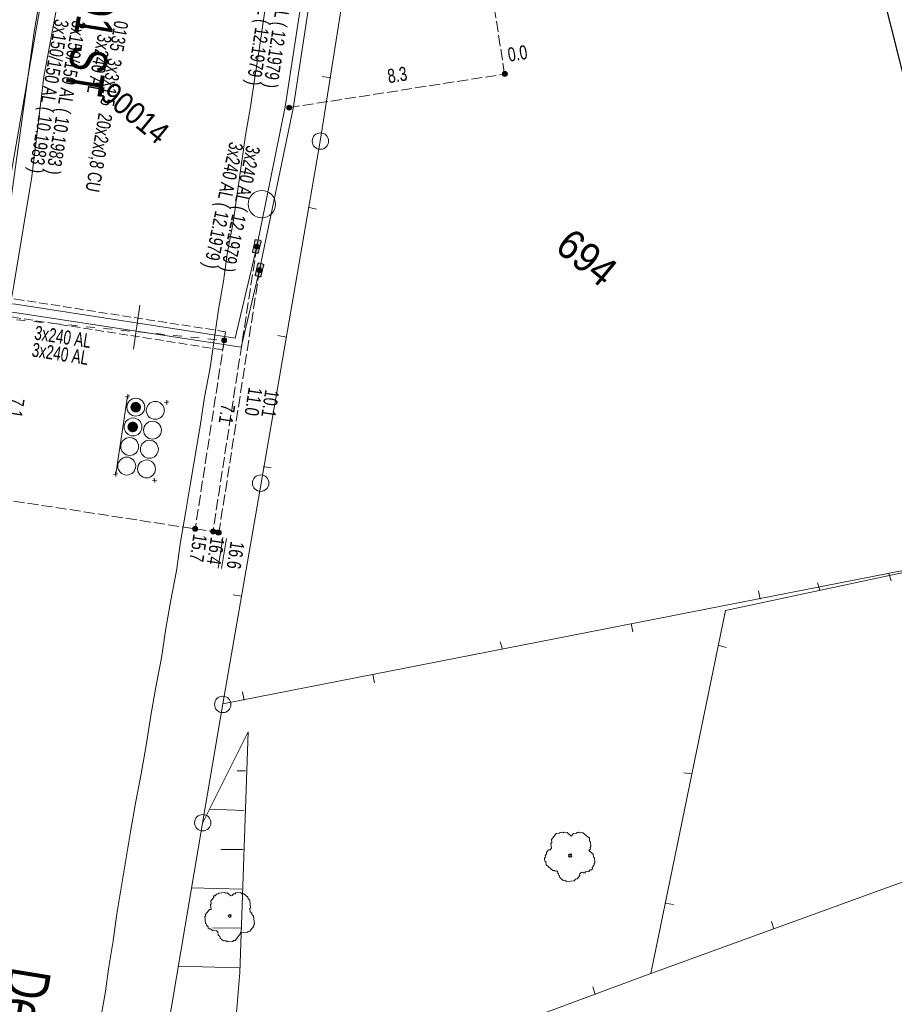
# Model space of a CAD drawing. Header units: metres. Extents: x -740 to 758, y -633 to 854.
# Tile 57 of 256: x -545 to -512, y -45 to -8. Entities that reach past the tile are written whole.
import ezdxf

# ---------------------------------------------------------------- set-up
doc = ezdxf.new("R2010")
doc.units = ezdxf.units.M
doc.header["$MEASUREMENT"] = 0
for name, pattern in [('333_125', [0.4576, 0.3328, -0.1248]), ('333_333', [0.6656, 0.3328, -0.3328]), ('416_125', [0.5408, 0.416, -0.1248])]:
    doc.linetypes.add(name, pattern=pattern)
for name, color, linetype in [('Gas.LOVION', 7, 'Continuous'), ('Grundkarte.LOVION', 7, 'Continuous'), ('Grundkarte_Text.LOVION', 7, 'Continuous'), ('Strom.LOVION', 7, 'Continuous'), ('StromBemass.LOVION', 7, 'Continuous'), ('Wasser.LOVION', 7, 'Continuous')]:
    doc.layers.add(name, color=color, linetype=linetype)
doc.styles.add('ERSTELLTER_STIL_1', font='arial.ttf')

msp = doc.modelspace()

# ---------------------------------------------------------------- hatches: boundary and pattern name
at = {"layer": 'Strom.LOVION', "linetype": 'Continuous', "lineweight": 13}
for points in [[(-535.857, -16.318), (-535.94, -16.681), (-535.953, -16.697), (-535.95, -16.727), (-535.918, -16.753), (-535.889, -16.75), (-535.782, -16.784), (-535.753, -16.781), (-535.739, -16.765), (-535.71, -16.762), (-535.713, -16.733), (-535.63, -16.37), (-535.617, -16.354), (-535.62, -16.325), (-535.668, -16.285), (-535.788, -16.267), (-535.847, -16.273), (-535.86, -16.289)], [(-535.611, -17.624), (-535.528, -17.262), (-535.515, -17.246), (-535.518, -17.216), (-535.566, -17.177), (-535.686, -17.159), (-535.702, -17.146), (-535.729, -17.178), (-535.758, -17.181), (-535.755, -17.21), (-535.838, -17.573), (-535.851, -17.589), (-535.848, -17.618), (-535.816, -17.644), (-535.787, -17.642), (-535.68, -17.675), (-535.664, -17.689), (-535.638, -17.657), (-535.608, -17.654)]]:
    msp.add_hatch(color=7, dxfattribs=at).paths.add_polyline_path(points)
at = {"layer": 'Strom.LOVION', "linetype": 'Continuous', "lineweight": 18}
for points in [[(-540.235, -22.764), (-540.22, -22.743), (-540.208, -22.721), (-540.199, -22.698), (-540.193, -22.673), (-540.189, -22.648), (-540.19, -22.623), (-540.193, -22.598), (-540.199, -22.574), (-540.208, -22.55), (-540.221, -22.528), (-540.236, -22.508), (-540.253, -22.49), (-540.272, -22.474), (-540.294, -22.46), (-540.316, -22.449), (-540.34, -22.442), (-540.365, -22.437), (-540.39, -22.436), (-540.416, -22.437), (-540.44, -22.442), (-540.464, -22.45), (-540.487, -22.461), (-540.508, -22.474), (-540.528, -22.49), (-540.545, -22.509), (-540.559, -22.529), (-540.572, -22.551), (-540.581, -22.575), (-540.587, -22.599), (-540.59, -22.624), (-540.59, -22.65), (-540.587, -22.675), (-540.58, -22.699), (-540.571, -22.722), (-540.559, -22.744), (-540.544, -22.765), (-540.527, -22.783), (-540.507, -22.799), (-540.486, -22.812), (-540.463, -22.823), (-540.439, -22.831), (-540.414, -22.835), (-540.389, -22.837), (-540.364, -22.835), (-540.339, -22.83), (-540.315, -22.823), (-540.292, -22.812), (-540.271, -22.798), (-540.252, -22.782)], [(-540.336, -22.681), (-540.331, -22.674), (-540.327, -22.666), (-540.323, -22.658), (-540.321, -22.649), (-540.32, -22.64), (-540.32, -22.632), (-540.321, -22.623), (-540.324, -22.614), (-540.327, -22.606), (-540.331, -22.598), (-540.336, -22.591), (-540.342, -22.585), (-540.349, -22.579), (-540.357, -22.575), (-540.365, -22.571), (-540.373, -22.568), (-540.382, -22.566), (-540.39, -22.566), (-540.399, -22.567), (-540.408, -22.568), (-540.416, -22.571), (-540.424, -22.575), (-540.432, -22.579), (-540.438, -22.585), (-540.444, -22.592), (-540.45, -22.599), (-540.454, -22.606), (-540.457, -22.615), (-540.459, -22.623), (-540.46, -22.632), (-540.46, -22.641), (-540.459, -22.65), (-540.457, -22.658), (-540.454, -22.666), (-540.449, -22.674), (-540.444, -22.681), (-540.438, -22.687), (-540.431, -22.693), (-540.424, -22.698), (-540.416, -22.701), (-540.408, -22.704), (-540.399, -22.706), (-540.39, -22.706), (-540.381, -22.706), (-540.373, -22.704), (-540.364, -22.701), (-540.356, -22.698), (-540.349, -22.693), (-540.342, -22.687)], [(-540.35, -23.515), (-540.336, -23.494), (-540.324, -23.472), (-540.315, -23.449), (-540.308, -23.425), (-540.305, -23.4), (-540.305, -23.375), (-540.309, -23.35), (-540.315, -23.325), (-540.324, -23.302), (-540.336, -23.28), (-540.351, -23.26), (-540.369, -23.242), (-540.388, -23.226), (-540.409, -23.212), (-540.432, -23.202), (-540.456, -23.194), (-540.48, -23.189), (-540.505, -23.188), (-540.53, -23.19), (-540.555, -23.194), (-540.579, -23.202), (-540.602, -23.213), (-540.623, -23.226), (-540.642, -23.243), (-540.659, -23.261), (-540.674, -23.281), (-540.686, -23.303), (-540.695, -23.327), (-540.701, -23.351), (-540.704, -23.376), (-540.704, -23.401), (-540.701, -23.426), (-540.695, -23.45), (-540.685, -23.473), (-540.673, -23.495), (-540.658, -23.516), (-540.641, -23.534), (-540.622, -23.55), (-540.6, -23.563), (-540.578, -23.574), (-540.554, -23.581), (-540.529, -23.586), (-540.504, -23.587), (-540.479, -23.586), (-540.454, -23.581), (-540.431, -23.573), (-540.408, -23.562), (-540.387, -23.549), (-540.368, -23.533)], [(-540.447, -23.432), (-540.441, -23.425), (-540.437, -23.417), (-540.434, -23.409), (-540.432, -23.4), (-540.431, -23.391), (-540.431, -23.382), (-540.432, -23.373), (-540.434, -23.365), (-540.437, -23.357), (-540.442, -23.349), (-540.447, -23.342), (-540.453, -23.335), (-540.46, -23.329), (-540.467, -23.325), (-540.475, -23.321), (-540.484, -23.318), (-540.493, -23.317), (-540.502, -23.316), (-540.51, -23.317), (-540.519, -23.318), (-540.528, -23.321), (-540.536, -23.325), (-540.543, -23.33), (-540.55, -23.335), (-540.556, -23.342), (-540.561, -23.349), (-540.565, -23.357), (-540.569, -23.365), (-540.571, -23.374), (-540.572, -23.383), (-540.572, -23.392), (-540.571, -23.4), (-540.569, -23.409), (-540.565, -23.417), (-540.561, -23.425), (-540.556, -23.432), (-540.55, -23.439), (-540.543, -23.444), (-540.535, -23.449), (-540.527, -23.453), (-540.519, -23.455), (-540.51, -23.457), (-540.501, -23.458), (-540.492, -23.457), (-540.483, -23.455), (-540.475, -23.453), (-540.467, -23.449), (-540.459, -23.444), (-540.453, -23.438)]]:
    msp.add_hatch(color=1, dxfattribs=at).paths.add_polyline_path(points)
at = {"layer": 'StromBemass.LOVION', "linetype": 'Continuous', "lineweight": 13}
for points in [[(-526.27, -10.018), (-526.264, -10.009), (-526.258, -9.998), (-526.254, -9.987), (-526.251, -9.976), (-526.249, -9.964), (-526.249, -9.952), (-526.251, -9.941), (-526.254, -9.929), (-526.258, -9.918), (-526.264, -9.908), (-526.271, -9.898), (-526.279, -9.89), (-526.288, -9.882), (-526.298, -9.876), (-526.309, -9.871), (-526.32, -9.867), (-526.332, -9.865), (-526.344, -9.864), (-526.355, -9.865), (-526.367, -9.867), (-526.378, -9.871), (-526.389, -9.876), (-526.399, -9.883), (-526.408, -9.89), (-526.416, -9.899), (-526.423, -9.908), (-526.429, -9.919), (-526.433, -9.93), (-526.436, -9.941), (-526.437, -9.953), (-526.437, -9.965), (-526.436, -9.976), (-526.433, -9.988), (-526.428, -9.999), (-526.423, -10.009), (-526.416, -10.019), (-526.407, -10.027), (-526.398, -10.035), (-526.388, -10.041), (-526.378, -10.046), (-526.366, -10.05), (-526.355, -10.052), (-526.343, -10.053), (-526.331, -10.052), (-526.32, -10.05), (-526.308, -10.046), (-526.298, -10.041), (-526.288, -10.035), (-526.279, -10.027)], [(-526.271, -10.02), (-526.264, -10.011), (-526.259, -10), (-526.254, -9.989), (-526.251, -9.978), (-526.25, -9.966), (-526.25, -9.955), (-526.252, -9.943), (-526.255, -9.931), (-526.259, -9.921), (-526.265, -9.91), (-526.272, -9.901), (-526.28, -9.892), (-526.289, -9.885), (-526.299, -9.878), (-526.309, -9.873), (-526.321, -9.87), (-526.332, -9.868), (-526.344, -9.867), (-526.356, -9.868), (-526.367, -9.87), (-526.379, -9.874), (-526.389, -9.879), (-526.399, -9.885), (-526.408, -9.893), (-526.416, -9.901), (-526.423, -9.911), (-526.429, -9.921), (-526.433, -9.932), (-526.436, -9.943), (-526.437, -9.955), (-526.437, -9.967), (-526.436, -9.979), (-526.433, -9.99), (-526.429, -10.001), (-526.423, -10.011), (-526.416, -10.021), (-526.408, -10.029), (-526.399, -10.037), (-526.389, -10.043), (-526.378, -10.048), (-526.367, -10.052), (-526.355, -10.054), (-526.343, -10.055), (-526.332, -10.054), (-526.32, -10.052), (-526.309, -10.048), (-526.298, -10.043), (-526.288, -10.037), (-526.279, -10.029)], [(-534.475, -11.304), (-534.468, -11.294), (-534.463, -11.283), (-534.458, -11.272), (-534.455, -11.261), (-534.454, -11.249), (-534.454, -11.237), (-534.455, -11.225), (-534.458, -11.213), (-534.463, -11.202), (-534.469, -11.192), (-534.476, -11.182), (-534.484, -11.174), (-534.493, -11.166), (-534.503, -11.16), (-534.514, -11.155), (-534.525, -11.151), (-534.537, -11.149), (-534.549, -11.148), (-534.561, -11.149), (-534.573, -11.151), (-534.584, -11.155), (-534.595, -11.16), (-534.605, -11.166), (-534.614, -11.174), (-534.622, -11.183), (-534.629, -11.192), (-534.635, -11.203), (-534.639, -11.214), (-534.642, -11.226), (-534.644, -11.237), (-534.644, -11.249), (-534.642, -11.261), (-534.639, -11.273), (-534.635, -11.284), (-534.629, -11.294), (-534.622, -11.304), (-534.614, -11.313), (-534.604, -11.32), (-534.594, -11.327), (-534.583, -11.332), (-534.572, -11.335), (-534.56, -11.338), (-534.548, -11.338), (-534.536, -11.337), (-534.525, -11.335), (-534.513, -11.331), (-534.503, -11.326), (-534.493, -11.32), (-534.483, -11.312)], [(-535.712, -16.59), (-535.705, -16.581), (-535.7, -16.57), (-535.696, -16.56), (-535.693, -16.549), (-535.691, -16.537), (-535.692, -16.526), (-535.693, -16.514), (-535.696, -16.503), (-535.7, -16.492), (-535.706, -16.482), (-535.713, -16.473), (-535.721, -16.464), (-535.729, -16.457), (-535.739, -16.451), (-535.75, -16.446), (-535.761, -16.443), (-535.772, -16.44), (-535.784, -16.44), (-535.795, -16.44), (-535.806, -16.443), (-535.817, -16.446), (-535.828, -16.451), (-535.837, -16.457), (-535.846, -16.465), (-535.854, -16.473), (-535.861, -16.483), (-535.867, -16.493), (-535.871, -16.504), (-535.874, -16.515), (-535.875, -16.526), (-535.875, -16.538), (-535.873, -16.549), (-535.871, -16.56), (-535.866, -16.571), (-535.861, -16.581), (-535.854, -16.59), (-535.846, -16.599), (-535.837, -16.606), (-535.827, -16.612), (-535.817, -16.617), (-535.806, -16.621), (-535.794, -16.623), (-535.783, -16.624), (-535.771, -16.623), (-535.76, -16.621), (-535.749, -16.617), (-535.739, -16.612), (-535.729, -16.606), (-535.72, -16.598)], [(-535.612, -17.481), (-535.605, -17.471), (-535.6, -17.461), (-535.595, -17.45), (-535.593, -17.439), (-535.591, -17.428), (-535.591, -17.416), (-535.593, -17.404), (-535.596, -17.393), (-535.6, -17.382), (-535.606, -17.372), (-535.612, -17.363), (-535.62, -17.355), (-535.629, -17.347), (-535.639, -17.341), (-535.65, -17.336), (-535.661, -17.333), (-535.672, -17.33), (-535.684, -17.33), (-535.695, -17.331), (-535.706, -17.333), (-535.717, -17.336), (-535.728, -17.341), (-535.738, -17.348), (-535.747, -17.355), (-535.755, -17.363), (-535.761, -17.373), (-535.767, -17.383), (-535.771, -17.394), (-535.774, -17.405), (-535.775, -17.417), (-535.775, -17.428), (-535.774, -17.44), (-535.771, -17.451), (-535.767, -17.462), (-535.761, -17.472), (-535.754, -17.481), (-535.746, -17.489), (-535.737, -17.497), (-535.727, -17.503), (-535.717, -17.508), (-535.706, -17.511), (-535.695, -17.514), (-535.683, -17.514), (-535.671, -17.513), (-535.66, -17.511), (-535.649, -17.508), (-535.639, -17.503), (-535.629, -17.496), (-535.62, -17.489)], [(-536.952, -20.15), (-536.945, -20.141), (-536.939, -20.13), (-536.935, -20.119), (-536.932, -20.108), (-536.931, -20.096), (-536.931, -20.084), (-536.932, -20.073), (-536.935, -20.061), (-536.94, -20.05), (-536.945, -20.04), (-536.952, -20.03), (-536.961, -20.022), (-536.97, -20.014), (-536.98, -20.008), (-536.99, -20.003), (-537.002, -19.999), (-537.013, -19.997), (-537.025, -19.996), (-537.037, -19.997), (-537.048, -19.999), (-537.06, -20.003), (-537.07, -20.008), (-537.08, -20.015), (-537.089, -20.022), (-537.097, -20.031), (-537.104, -20.04), (-537.11, -20.051), (-537.114, -20.062), (-537.117, -20.073), (-537.119, -20.085), (-537.119, -20.097), (-537.117, -20.108), (-537.114, -20.12), (-537.11, -20.131), (-537.104, -20.141), (-537.097, -20.151), (-537.089, -20.159), (-537.08, -20.167), (-537.07, -20.173), (-537.059, -20.178), (-537.048, -20.182), (-537.036, -20.184), (-537.024, -20.185), (-537.013, -20.184), (-537.001, -20.182), (-536.99, -20.178), (-536.979, -20.173), (-536.969, -20.166), (-536.96, -20.159)], [(-538.056, -27.323), (-538.049, -27.313), (-538.043, -27.303), (-538.039, -27.292), (-538.036, -27.28), (-538.035, -27.268), (-538.035, -27.257), (-538.036, -27.245), (-538.039, -27.234), (-538.044, -27.223), (-538.049, -27.212), (-538.056, -27.203), (-538.064, -27.194), (-538.073, -27.187), (-538.083, -27.18), (-538.094, -27.175), (-538.105, -27.172), (-538.117, -27.17), (-538.129, -27.169), (-538.14, -27.17), (-538.152, -27.172), (-538.163, -27.176), (-538.174, -27.181), (-538.184, -27.187), (-538.193, -27.195), (-538.201, -27.203), (-538.208, -27.213), (-538.213, -27.223), (-538.218, -27.234), (-538.221, -27.246), (-538.222, -27.257), (-538.222, -27.269), (-538.221, -27.281), (-538.218, -27.292), (-538.213, -27.303), (-538.208, -27.313), (-538.201, -27.323), (-538.192, -27.332), (-538.183, -27.339), (-538.173, -27.345), (-538.163, -27.35), (-538.151, -27.354), (-538.14, -27.356), (-538.128, -27.357), (-538.116, -27.356), (-538.105, -27.354), (-538.094, -27.35), (-538.083, -27.345), (-538.073, -27.339), (-538.064, -27.331)], [(-537.372, -27.425), (-537.365, -27.415), (-537.36, -27.405), (-537.356, -27.394), (-537.353, -27.382), (-537.351, -27.371), (-537.351, -27.359), (-537.353, -27.347), (-537.356, -27.336), (-537.36, -27.325), (-537.366, -27.314), (-537.373, -27.305), (-537.381, -27.296), (-537.39, -27.289), (-537.4, -27.282), (-537.411, -27.277), (-537.422, -27.274), (-537.434, -27.272), (-537.446, -27.271), (-537.457, -27.272), (-537.469, -27.274), (-537.48, -27.278), (-537.491, -27.283), (-537.501, -27.289), (-537.51, -27.297), (-537.518, -27.305), (-537.525, -27.315), (-537.531, -27.325), (-537.535, -27.336), (-537.538, -27.348), (-537.539, -27.359), (-537.539, -27.371), (-537.538, -27.383), (-537.535, -27.394), (-537.53, -27.405), (-537.525, -27.416), (-537.518, -27.425), (-537.51, -27.434), (-537.5, -27.441), (-537.49, -27.448), (-537.48, -27.453), (-537.468, -27.456), (-537.457, -27.459), (-537.445, -27.459), (-537.433, -27.458), (-537.421, -27.456), (-537.41, -27.453), (-537.4, -27.447), (-537.39, -27.441), (-537.38, -27.434)], [(-537.186, -27.461), (-537.179, -27.452), (-537.174, -27.442), (-537.169, -27.431), (-537.167, -27.42), (-537.165, -27.408), (-537.165, -27.397), (-537.167, -27.385), (-537.17, -27.374), (-537.174, -27.364), (-537.179, -27.353), (-537.186, -27.344), (-537.194, -27.336), (-537.203, -27.328), (-537.213, -27.322), (-537.223, -27.317), (-537.234, -27.314), (-537.246, -27.312), (-537.257, -27.311), (-537.269, -27.312), (-537.28, -27.314), (-537.291, -27.318), (-537.301, -27.323), (-537.311, -27.329), (-537.32, -27.336), (-537.328, -27.345), (-537.334, -27.354), (-537.34, -27.364), (-537.344, -27.375), (-537.347, -27.386), (-537.348, -27.397), (-537.348, -27.409), (-537.347, -27.42), (-537.344, -27.432), (-537.34, -27.442), (-537.334, -27.452), (-537.327, -27.462), (-537.319, -27.47), (-537.311, -27.477), (-537.301, -27.484), (-537.29, -27.488), (-537.279, -27.492), (-537.268, -27.494), (-537.256, -27.495), (-537.245, -27.494), (-537.234, -27.492), (-537.223, -27.488), (-537.212, -27.483), (-537.203, -27.477), (-537.194, -27.47)], [(-537.156, -27.468), (-537.149, -27.459), (-537.143, -27.449), (-537.139, -27.438), (-537.136, -27.426), (-537.135, -27.415), (-537.135, -27.403), (-537.136, -27.391), (-537.139, -27.38), (-537.144, -27.369), (-537.149, -27.358), (-537.156, -27.349), (-537.164, -27.34), (-537.173, -27.333), (-537.183, -27.327), (-537.194, -27.322), (-537.205, -27.318), (-537.217, -27.316), (-537.229, -27.315), (-537.24, -27.316), (-537.252, -27.318), (-537.263, -27.322), (-537.274, -27.327), (-537.284, -27.333), (-537.293, -27.341), (-537.301, -27.349), (-537.307, -27.359), (-537.313, -27.369), (-537.317, -27.38), (-537.32, -27.392), (-537.322, -27.403), (-537.322, -27.415), (-537.32, -27.427), (-537.317, -27.438), (-537.313, -27.449), (-537.307, -27.459), (-537.3, -27.469), (-537.292, -27.477), (-537.283, -27.485), (-537.273, -27.491), (-537.262, -27.496), (-537.251, -27.5), (-537.24, -27.502), (-537.228, -27.503), (-537.216, -27.502), (-537.205, -27.5), (-537.193, -27.496), (-537.183, -27.491), (-537.173, -27.485), (-537.164, -27.477)]]:
    msp.add_hatch(color=7, dxfattribs=at).paths.add_polyline_path(points)

# ---------------------------------------------------------------- linework, layer by layer
at = {"layer": 'Gas.LOVION', "color": 1, "linetype": 'Continuous', "lineweight": 18}
msp.add_lwpolyline([(-553.308, -94.781), (-554.068, -88.826), (-554.248, -76.859), (-553.644, -68.066), (-553.432, -64.794), (-551.678, -53.258), (-549.789, -41.296), (-547.931, -29.469), (-547.532, -27.346), (-545.724, -19.086), (-545.756, -18.764), (-545.642, -18.265), (-544.26, -8.362), (-543.807, -5.746), (-543.71, -5.072), (-542.264, 3.567), (-541.324, 14.964), (-541.343, 15.302), (-541.368, 25.23), (-542.247, 36.642), (-543.885, 46.9), (-545.31, 55.879), (-547.175, 67.696), (-547.244, 68.103)], dxfattribs=at)
at = {"layer": 'Grundkarte.LOVION', "color": 8, "linetype": 'Continuous', "lineweight": 18}
for points in [[(-532.589, 43.216), (-531.329, 33.35), (-530.721, 25.311), (-530.592, 17.343), (-531.009, 9.825), (-532.069, 0.411), (-532.14, -0.069), (-531.421, -0.176), (-533.377, -12.514), (-535.621, -25.532), (-537.077, -33.92), (-537.845, -38.458), (-539.832, -50.179), (-541.269, -60.575), (-542.056, -68.544), (-542.511, -75.977), (-542.456, -82.592), (-541.99, -89.167), (-541.036, -95.606), (-539.528, -101.961), (-537.416, -107.843)], [(-532.589, 43.216), (-531.329, 33.35), (-530.721, 25.311), (-530.592, 17.343), (-531.009, 9.825), (-532.069, 0.411), (-532.14, -0.069), (-531.421, -0.176), (-533.377, -12.514), (-535.621, -25.532), (-537.077, -33.92), (-537.845, -38.458), (-539.832, -50.179), (-541.269, -60.575), (-542.056, -68.544), (-542.511, -75.977), (-542.456, -82.592), (-541.99, -89.167), (-541.036, -95.606), (-539.528, -101.961)], [(-479.165, -22.554), (-472.897, 1.911), (-474.861, 4.763), (-475.794, 8.869), (-473.441, 9.897), (-474.589, 14.986), (-497.087, 9.299), (-514.91, 4.778), (-531.176, 0.646), (-531.421, -0.176), (-533.377, -12.514), (-535.621, -25.532), (-537.077, -33.92), (-506.655, -27.961)], [(-514.91, 4.778), (-514.095, 1.577), (-506.655, -27.961)], [(-541.725, -45.931), (-541.556, -44.939), (-541.419, -43.921), (-541.25, -42.929), (-541.113, -41.91), (-540.775, -39.927), (-540.591, -38.786), (-540.402, -37.703), (-540.185, -36.588), (-539.996, -35.506), (-539.812, -34.365), (-539.622, -33.282), (-539.406, -32.167), (-539.248, -31.058), (-539.059, -29.976), (-538.842, -28.861), (-538.685, -27.752), (-538.495, -26.67), (-538.311, -25.529), (-537.932, -23.363), (-537.774, -22.254), (-537.558, -21.14), (-537.243, -18.922), (-537.053, -17.839), (-536.896, -16.73), (-536.679, -15.616), (-536.207, -12.289), (-536.017, -11.206), (-535.859, -10.097), (-535.675, -8.956), (-535.203, -5.629)], [(-533.292, -10.053), (-532.962, -10.109)], [(-533.508, -15.099), (-533.78, -15.037)], [(-534.988, -19.913), (-534.658, -19.97)], [(-539.528, -101.961), (-541.036, -95.606), (-541.99, -89.167), (-542.456, -82.592), (-542.511, -75.977), (-542.056, -68.544), (-541.269, -60.575), (-539.832, -50.179), (-537.845, -38.458), (-537.077, -33.92), (-506.655, -27.961), (-494.07, -25.489), (-488.65, -24.397), (-482.82, -23.266), (-479.165, -22.554), (-492.451, -73.181), (-493.663, -77.408), (-494.869, -81.102), (-496.361, -84.884), (-497.678, -88.648), (-498.423, -90.996), (-501.026, -100.65)], [(-535.236, -24.932), (-535.535, -24.902)], [(-531.515, -62.991), (-535.515, -63.796), (-533.307, -56.457), (-530.777, -47.875), (-520.793, -44.18), (-517.947, -30.365), (-506.655, -27.961)], [(-511.643, -29.246), (-511.73, -28.959)], [(-514.444, -29.313), (-514.357, -29.6)], [(-536.684, -29.773), (-536.354, -29.83)], [(-516.69, -29.621), (-516.629, -29.941)], [(-521.473, -31.183), (-521.534, -30.863)], [(-526.52, -31.558), (-526.433, -31.845)], [(-517.927, -31.782), (-518.231, -31.693)], [(-531.303, -33.119), (-531.364, -32.8)], [(-536.324, -33.462), (-536.263, -33.781)], [(-520.793, -44.18), (-493.079, -34.111)], [(-519.53, -36.549), (-519.231, -36.579)], [(-519.927, -41.553), (-520.258, -41.497)], [(-516.2, -42.194), (-516.112, -42.481)], [(-522.99, -44.69), (-522.903, -44.977)]]:
    msp.add_lwpolyline(points, dxfattribs=at)
at = {"layer": 'Grundkarte.LOVION', "color": 253, "linetype": 'Continuous', "lineweight": 18}
msp.add_lwpolyline([(-494.07, -25.489), (-506.655, -27.961), (-537.077, -33.92), (-535.621, -25.532), (-533.377, -12.514), (-531.421, -0.176), (-532.14, -0.069), (-532.069, 0.411), (-514.91, 4.778), (-497.087, 9.299), (-494.464, -1.203), (-492.285, -9.886), (-488.65, -24.397)], close=True, dxfattribs=at)
at = {"layer": 'Grundkarte.LOVION', "color": 8, "linetype": 'Continuous', "lineweight": 18}
for points in [[(-494.07, -25.489), (-506.655, -27.961), (-514.91, 4.778), (-497.087, 9.299), (-494.464, -1.203), (-492.285, -9.886), (-488.65, -24.397)], [(-514.91, 4.778), (-506.655, -27.961), (-537.077, -33.92), (-535.621, -25.532), (-533.377, -12.514), (-531.421, -0.176), (-532.14, -0.069), (-532.069, 0.411)]]:
    msp.add_lwpolyline(points, close=True, dxfattribs=at)
at = {"layer": 'Grundkarte.LOVION', "color": 253, "linetype": 'Continuous', "lineweight": 18}
msp.add_lwpolyline([(-539.528, -101.961), (-541.036, -95.606), (-541.99, -89.167), (-542.456, -82.592), (-542.511, -75.977), (-542.056, -68.544), (-541.269, -60.575), (-539.832, -50.179), (-537.845, -38.458), (-537.077, -33.92), (-506.655, -27.961), (-494.07, -25.489), (-488.65, -24.397), (-482.82, -23.266), (-479.165, -22.554), (-492.451, -73.181), (-493.663, -77.408), (-494.869, -81.102), (-496.361, -84.884), (-497.678, -88.648), (-498.423, -90.996), (-501.026, -100.65)], dxfattribs=at)
at = {"layer": 'Grundkarte.LOVION', "color": 7, "linetype": 'Continuous', "lineweight": 13}
for points in [[(-539.832, -50.179), (-537.845, -38.458), (-536.116, -34.979), (-536.432, -44.142), (-536.565, -45.81)], [(-536.207, -36.465), (-536.532, -36.468)], [(-536.266, -37.979), (-537.572, -37.929)], [(-536.299, -39.46), (-537.156, -39.455)], [(-536.358, -40.973), (-538.254, -40.922)], [(-536.39, -42.454), (-537.456, -42.44)], [(-536.449, -43.967), (-538.761, -43.897)]]:
    msp.add_lwpolyline(points, dxfattribs=at)
at = {"layer": 'Grundkarte.LOVION', "color": 9, "linetype": 'Continuous', "lineweight": 18}
for points in [[(-523.446, -40.331), (-523.498, -40.395), (-523.493, -40.454), (-523.598, -40.582), (-523.657, -40.588), (-523.71, -40.652), (-524.002, -40.681), (-524.067, -40.628), (-524.125, -40.634), (-524.254, -40.528), (-524.26, -40.47), (-524.292, -40.443), (-524.297, -40.385), (-524.33, -40.358), (-524.335, -40.3), (-524.367, -40.273), (-524.426, -40.279), (-524.458, -40.253), (-524.517, -40.258), (-524.774, -40.047), (-524.785, -39.93), (-524.817, -39.903), (-524.829, -39.786), (-524.802, -39.754), (-524.808, -39.696), (-524.755, -39.631), (-524.761, -39.573), (-524.682, -39.476), (-524.623, -39.471), (-524.57, -39.406), (-524.588, -39.231), (-524.561, -39.199), (-524.573, -39.082), (-524.388, -38.857), (-524.271, -38.845), (-524.244, -38.813), (-524.127, -38.801), (-524.095, -38.828), (-523.978, -38.816), (-523.817, -38.949), (-523.738, -38.852), (-523.621, -38.841), (-523.594, -38.809), (-523.536, -38.803), (-523.504, -38.829), (-523.387, -38.818), (-523.129, -39.029), (-523.118, -39.146), (-523.086, -39.173), (-523.069, -39.348), (-523.095, -39.38), (-523.089, -39.439), (-523.142, -39.503), (-522.982, -39.635), (-522.97, -39.752), (-522.938, -39.779), (-522.921, -39.954), (-522.947, -39.987), (-522.941, -40.045), (-523.021, -40.142), (-523.015, -40.2), (-523.041, -40.232), (-523.1, -40.238), (-523.153, -40.302), (-523.27, -40.314), (-523.296, -40.346), (-523.355, -40.352), (-523.387, -40.325)], [(-523.828, -39.748), (-523.86, -39.721), (-523.886, -39.753), (-523.918, -39.727), (-523.892, -39.695), (-523.924, -39.668), (-523.898, -39.636), (-523.866, -39.663), (-523.839, -39.63), (-523.807, -39.657), (-523.833, -39.689), (-523.801, -39.715)], [(-536.405, -42.603), (-536.4, -42.661), (-536.611, -42.919), (-536.669, -42.924), (-536.696, -42.956), (-536.872, -42.974), (-536.904, -42.947), (-536.962, -42.953), (-536.994, -42.926), (-537.053, -42.932), (-537.181, -42.827), (-537.187, -42.768), (-537.251, -42.715), (-537.263, -42.598), (-537.327, -42.545), (-537.444, -42.557), (-537.541, -42.477), (-537.599, -42.483), (-537.631, -42.457), (-537.637, -42.398), (-537.701, -42.345), (-537.707, -42.287), (-537.739, -42.26), (-537.762, -42.026), (-537.736, -41.994), (-537.741, -41.936), (-537.583, -41.743), (-537.524, -41.737), (-537.542, -41.561), (-537.515, -41.529), (-537.527, -41.412), (-537.421, -41.283), (-537.427, -41.225), (-537.368, -41.219), (-537.315, -41.155), (-537.257, -41.149), (-537.23, -41.117), (-536.996, -41.094), (-536.964, -41.121), (-536.905, -41.115), (-536.777, -41.221), (-536.718, -41.215), (-536.666, -41.151), (-536.607, -41.145), (-536.581, -41.113), (-536.405, -41.095), (-536.341, -41.148), (-536.282, -41.143), (-536.121, -41.275), (-536.116, -41.333), (-536.051, -41.386), (-536.023, -41.679), (-536.049, -41.711), (-536.038, -41.828), (-535.973, -41.881), (-535.968, -41.939), (-535.903, -41.992), (-535.875, -42.285), (-535.901, -42.317), (-535.896, -42.376), (-536.054, -42.569), (-536.113, -42.574), (-536.139, -42.606), (-536.373, -42.629)], [(-536.787, -42.02), (-536.814, -42.052), (-536.878, -41.999), (-536.852, -41.967), (-536.825, -41.935), (-536.793, -41.961), (-536.767, -41.929), (-536.761, -41.987)]]:
    msp.add_lwpolyline(points, close=True, dxfattribs=at)
for centre, radius in [((-533.362, -12.515), 0.312), ((-535.636, -25.525), 0.313), ((-537.079, -33.942), 0.313), ((-537.839, -38.442), 0.311)]:
    msp.add_circle(centre, radius, dxfattribs=at)
at = {"layer": 'Grundkarte.LOVION', "color": 7, "linetype": 'Continuous', "lineweight": 13}
msp.add_circle((-535.594, -14.915), 0.52, dxfattribs=at)
at = {"layer": 'Strom.LOVION', "color": 1, "linetype": 'Continuous', "lineweight": 18}
for points in [[(-535.676, -17.409), (-534.4, -11.27), (-532.291, 2.532), (-531.187, 15.571), (-531.589, 32.083), (-536.153, 61.976), (-538.818, 78.355)], [(-539.082, 78.034), (-536.458, 61.931), (-531.885, 32.083), (-531.496, 15.555), (-532.59, 2.562), (-534.701, -11.21), (-535.778, -16.518)], [(-586.282, -14.022), (-586.025, -12.268), (-567.825, -15.38), (-557.343, -17.237), (-552.53, -18.554), (-550.081, -18.359), (-544.962, -18.716), (-536.604, -20.012), (-535.778, -16.518)], [(-535.676, -17.409), (-536.378, -20.359), (-545.005, -19.031), (-550.081, -18.655), (-552.557, -18.882), (-557.357, -17.549), (-567.855, -15.678), (-585.783, -12.629), (-585.984, -14.052)]]:
    msp.add_lwpolyline(points, dxfattribs=at)
at = {"layer": 'Strom.LOVION', "color": 94, "linetype": 'Continuous', "lineweight": 18}
msp.add_lwpolyline([(-547.297, 68.039), (-544.173, 48.941), (-542.681, 39.422), (-541.954, 33.951), (-541.26, 24.28), (-541.28, 18.589), (-540.874, 16.102), (-541.571, 8.571), (-542.733, 0.048), (-548.195, -31.298)], dxfattribs=at)
at = {"layer": 'Strom.LOVION', "color": 7, "linetype": 'Continuous', "lineweight": 13}
for points in [[(-535.857, -16.318), (-535.86, -16.289), (-535.847, -16.273), (-535.788, -16.267), (-535.668, -16.285), (-535.62, -16.325), (-535.617, -16.354), (-535.63, -16.37), (-535.713, -16.733), (-535.71, -16.762), (-535.739, -16.765), (-535.753, -16.781), (-535.782, -16.784), (-535.889, -16.75), (-535.918, -16.753), (-535.95, -16.727), (-535.953, -16.697), (-535.94, -16.681)], [(-535.611, -17.624), (-535.608, -17.654), (-535.638, -17.657), (-535.664, -17.689), (-535.68, -17.675), (-535.787, -17.642), (-535.816, -17.644), (-535.848, -17.618), (-535.851, -17.589), (-535.838, -17.573), (-535.755, -17.21), (-535.758, -17.181), (-535.729, -17.178), (-535.702, -17.146), (-535.686, -17.159), (-535.566, -17.177), (-535.518, -17.216), (-535.515, -17.246), (-535.528, -17.262)]]:
    msp.add_lwpolyline(points, close=True, dxfattribs=at)
at = {"layer": 'Strom.LOVION', "color": 7, "linetype": '333_125', "lineweight": 13}
msp.add_lwpolyline([(-536.968, -19.767), (-537.078, -20.457), (-545.047, -19.212), (-550.107, -18.85), (-550.055, -18.165), (-544.966, -18.524)], close=True, dxfattribs=at)
at = {"layer": 'Strom.LOVION', "color": 9, "linetype": '333_333', "lineweight": 18}
msp.add_lwpolyline([(-547.498, -18.328), (-547.575, -19.045), (-537.024, -20.097)], dxfattribs=at)
at = {"layer": 'Strom.LOVION', "color": 7, "linetype": 'Continuous', "lineweight": 13}
for points in [[(-540.229, -18.756), (-540.479, -20.435)], [(-540.704, -22.216), (-541.152, -25.186)]]:
    msp.add_lwpolyline(points, dxfattribs=at)
at = {"layer": 'Strom.LOVION', "color": 250, "linetype": 'Continuous', "lineweight": 18}
for points in [[(-540.776, -22.238), (-540.616, -22.207)], [(-540.696, -22.141), (-540.695, -22.304)], [(-539.291, -22.462), (-539.131, -22.431)], [(-539.212, -22.365), (-539.21, -22.528)], [(-541.24, -25.194), (-541.065, -25.177)], [(-541.161, -25.098), (-541.144, -25.274)], [(-539.755, -25.419), (-539.593, -25.417)], [(-539.689, -25.338), (-539.659, -25.498)]]:
    msp.add_lwpolyline(points, dxfattribs=at)
at = {"layer": 'Strom.LOVION', "color": 7, "linetype": 'Continuous', "lineweight": 13}
for centre, radius in [((-540.387, -22.637), 0.34), ((-539.647, -22.757), 0.34), ((-540.493, -23.387), 0.34), ((-539.753, -23.511), 0.34), ((-540.619, -24.133), 0.34), ((-539.87, -24.236), 0.341), ((-540.732, -24.876), 0.34), ((-539.978, -24.984), 0.34)]:
    msp.add_circle(centre, radius, dxfattribs=at)
at = {"layer": 'StromBemass.LOVION', "color": 7, "linetype": '416_125', "lineweight": 13}
for points in [[(-526.355, -9.966), (-527.442, -2.934), (-528.227, 2.072), (-528.394, 3.179), (-533.42, 35.391), (-535.542, 48.928), (-537.4, 60.982), (-537.725, 62.945), (-539.914, 77.021)], [(-534.565, -11.241), (-526.355, -9.966)], [(-535.778, -16.518), (-537.452, -27.366)], [(-535.676, -17.409), (-537.225, -27.417)], [(-537.024, -20.097), (-538.126, -27.269)], [(-551.12, -25.259), (-550.414, -25.382), (-549.723, -25.492), (-546.108, -26.04), (-538.126, -27.269), (-537.257, -27.391)]]:
    msp.add_lwpolyline(points, dxfattribs=at)
at = {"layer": 'StromBemass.LOVION', "color": 7, "linetype": 'Continuous', "lineweight": 13}
for points in [[(-537.075, -27.595), (-537.256, -28.765)], [(-536.939, -27.626), (-537.123, -28.767)]]:
    msp.add_lwpolyline(points, dxfattribs=at)
for centre, radius in [((-526.344, -9.961), 0.0939), ((-526.343, -9.959), 0.0941), ((-534.549, -11.243), 0.0951), ((-535.783, -16.532), 0.0919), ((-535.683, -17.422), 0.0923), ((-537.025, -20.091), 0.0941), ((-538.128, -27.263), 0.0939), ((-537.445, -27.365), 0.0942), ((-537.257, -27.403), 0.0918), ((-537.228, -27.409), 0.0936)]:
    msp.add_circle(centre, radius, dxfattribs=at)
at = {"layer": 'Wasser.LOVION', "color": 150, "linetype": 'Continuous', "lineweight": 18}
msp.add_lwpolyline([(-549.838, -45.778), (-549.143, -41.853), (-548.48, -37.902), (-547.772, -33.961), (-547.093, -30.023), (-546.672, -27.38), (-546.46, -26.074), (-545.839, -22.142), (-545.118, -18.48), (-545.069, -18.224), (-545.01, -17.923), (-544.343, -13.867), (-543.887, -10.069), (-543.144, -6.021)], dxfattribs=at)

# ---------------------------------------------------------------- texts
at = {"layer": 'Gas.LOVION', "color": 1, "linetype": 'Continuous', "lineweight": 18, "insert": (-541.845, -2.905), "char_height": 1.42279, "attachment_point": 7, "rotation": 260.6026, "style": 'ERSTELLTER_STIL_1'}
msp.add_mtext('{\\A1;\\W0.71559x;400 HD1 ST}', dxfattribs=at)
at = {"layer": 'Grundkarte_Text.LOVION', "color": 7, "linetype": 'Continuous', "lineweight": 13, "attachment_point": 7, "style": 'ERSTELLTER_STIL_1'}
for s, insert, char_height, rotation in [('{\\A1;\\W0.89450x;90014}', (-541.797, -10.861), 0.83073, 320.5839), ('{\\A1;\\W0.89449x;694}', (-524.494, -16.644), 1.12432, 320.5841)]:
    msp.add_mtext(s, dxfattribs=dict(at, insert=insert, char_height=char_height, rotation=rotation))
at = {"layer": 'Grundkarte_Text.LOVION', "color": 8, "linetype": 'Continuous', "lineweight": 18, "insert": (-545.665, -43.791), "char_height": 1.60082, "attachment_point": 7, "rotation": 260.7915, "style": 'ERSTELLTER_STIL_1'}
msp.add_mtext('{\\A1;\\W0.71559x;Deutscher Ring}', dxfattribs=at)
at = {"layer": 'Strom.LOVION', "color": 1, "linetype": 'Continuous', "lineweight": 18, "attachment_point": 7, "style": 'ERSTELLTER_STIL_1'}
for s, insert, char_height, rotation in [('{\\A1;\\W0.70164x;3x240 AL ( 12.1979 ) }', (-535.595, -5.501), 0.53355, 261.2459), ('{\\A1;\\W0.70164x;3x240 AL ( 12.1979 ) }', (-534.949, -5.6), 0.53355, 261.2459), ('{\\A1;\\W0.72505x;3x240 AL}', (-541.831, -8.422), 0.53355, 259.2453), ('{\\A1;\\W0.70164x;3x240 AL ( 12.1979 ) }', (-536.972, -12.488), 0.53355, 258.2452), ('{\\A1;\\W0.70164x;3x240 AL ( 12.1979 ) }', (-536.324, -12.617), 0.53355, 258.2452), ('{\\A1;\\W0.68547x;3x240 AL }', (-544.271, -20.066), 0.53355, 351.2432), ('{\\A1;\\W0.68547x;3x240 AL }', (-544.371, -20.711), 0.53356, 351.2429)]:
    msp.add_mtext(s, dxfattribs=dict(at, insert=insert, char_height=char_height, rotation=rotation))
at = {"layer": 'Strom.LOVION', "color": 150, "linetype": 'Continuous', "lineweight": 18, "attachment_point": 7, "style": 'ERSTELLTER_STIL_1'}
for insert, char_height, rotation in [((-543.614, -7.821), 0.53355, 260.245), ((-542.959, -7.876), 0.53354, 260.2464)]:
    msp.add_mtext('{\\A1;\\W0.70400x;3x150/150 AL ( 10.1983 ) }', dxfattribs=dict(at, insert=insert, char_height=char_height, rotation=rotation))
at = {"layer": 'Strom.LOVION', "color": 94, "linetype": 'Continuous', "lineweight": 18, "insert": (-541.29, -7.891), "char_height": 0.53354, "attachment_point": 7, "rotation": 260.2464, "style": 'ERSTELLTER_STIL_1'}
msp.add_mtext('{\\A1;\\W0.70016x;0135  3x3x1,5  20x2x0,8 CU }', dxfattribs=at)
at = {"layer": 'StromBemass.LOVION', "color": 7, "linetype": 'Continuous', "lineweight": 13, "attachment_point": 7, "style": 'ERSTELLTER_STIL_1'}
for s, insert, char_height, rotation in [('{\\A1;\\W0.71559x;0.0}', (-526.184, -9.507), 0.53353, 9.2442), ('{\\A1;\\W0.71558x;8.3}', (-530.76, -10.325), 0.53355, 9.244), ('{\\A1;\\W0.74394x;11.0}', (-536.095, -21.852), 0.53355, 261.2459), ('{\\A1;\\W0.71557x;10.1}', (-535.464, -21.948), 0.53355, 261.2459), ('{\\A1;\\W0.71559x;7.1}', (-545.143, -22.255), 0.53354, 261.2459), ('{\\A1;\\W0.71557x;7.1}', (-537.125, -22.491), 0.53354, 261.2459), ('{\\A1;\\W0.71559x;15.7}', (-538.199, -27.44), 0.53355, 261.2459), ('{\\A1;\\W0.71558x;16.4}', (-537.538, -27.554), 0.53354, 261.2473), ('{\\A1;\\W0.71557x;16.6}', (-536.783, -27.716), 0.53355, 261.2459)]:
    msp.add_mtext(s, dxfattribs=dict(at, insert=insert, char_height=char_height, rotation=rotation))

doc.saveas('drawing.dxf')
